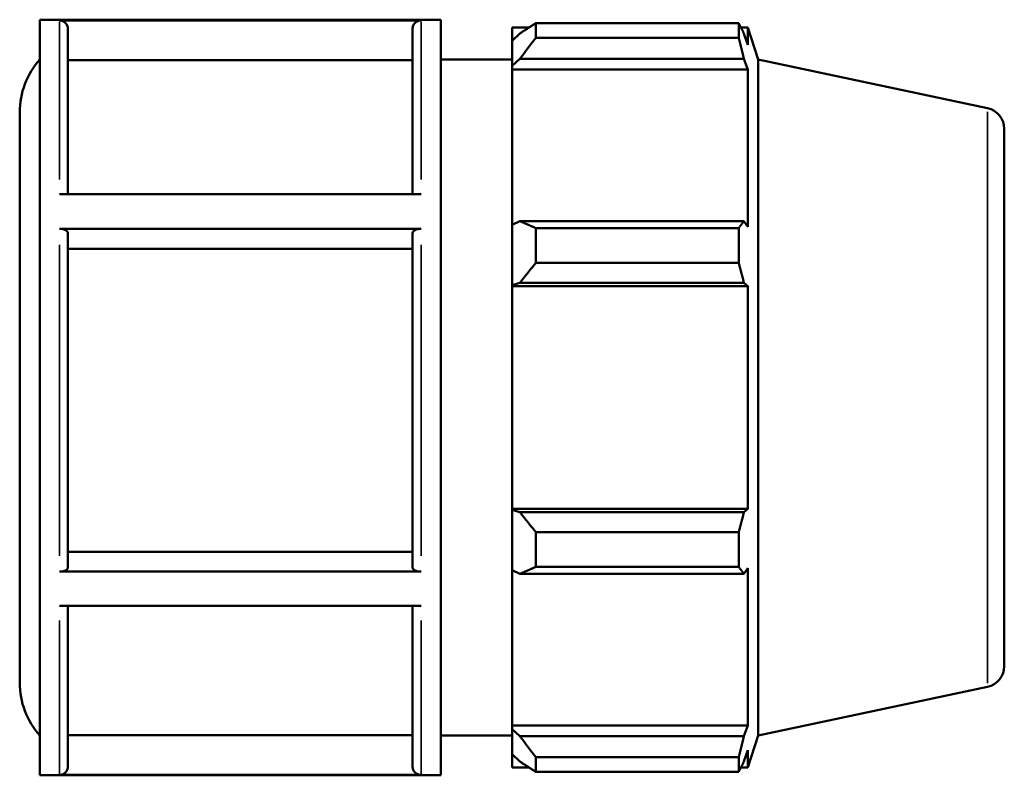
# Model space of a CAD drawing. Header units: inches. Extents: x 0.1 to 44.1, y -9.8 to 32.9.
# Tile 5 of 8: x 15.5 to 21, y 11.3 to 15.6. Entities that reach past the tile are written whole.
import ezdxf

# ---------------------------------------------------------------- set-up
doc = ezdxf.new("R2010")
doc.units = ezdxf.units.IN
doc.header["$MEASUREMENT"] = 0
doc.layers.add('Visible (ANSI)', color=7, linetype='Continuous', lineweight=50)
doc.layers.add('Visible Narrow (ANSI)', color=7, linetype='Continuous', lineweight=35)

msp = doc.modelspace()

# ---------------------------------------------------------------- linework, layer by layer
at = {"layer": 'Visible (ANSI)'}
for p, q in [((15.5944, 11.344), (15.5944, 15.5715)), ((15.5944, 15.5715), (17.8378, 15.5715)), ((17.7277, 15.5676), (15.7045, 15.5676)), ((17.8378, 11.344), (17.8378, 15.5715)), ((18.3704, 15.5513), (18.3704, 15.4708)), ((18.3704, 15.5513), (19.5059, 15.5513)), ((19.5059, 15.4708), (19.5059, 15.5513)), ((15.7519, 15.5202), (15.7519, 14.595)), ((17.6804, 14.595), (17.6804, 15.5202)), ((18.2369, 15.527), (18.2369, 15.4524)), ((18.2369, 15.527), (18.3316, 15.527)), ((18.2814, 15.4949), (18.2369, 15.4524)), ((19.5185, 15.527), (19.5565, 15.527)), ((19.5565, 15.4312), (19.5348, 15.4949)), ((19.6144, 15.349), (19.5565, 15.527)), ((19.5565, 15.4312), (19.5565, 15.527)), ((18.2369, 15.3129), (18.2369, 15.4524)), ((19.5059, 15.4708), (18.3704, 15.4708)), ((17.6804, 15.3446), (15.7519, 15.3446)), ((17.8378, 15.349), (18.2369, 15.349)), ((18.2369, 15.3129), (18.2814, 15.3524)), ((18.2814, 15.3524), (19.5348, 15.3524)), ((19.5348, 15.3524), (19.5565, 15.2932)), ((19.6144, 11.5665), (19.6144, 15.349)), ((20.8981, 15.0761), (19.6144, 15.349)), ((18.2369, 15.2932), (18.2369, 15.3129)), ((18.2369, 15.2932), (18.2369, 14.4235)), ((18.2369, 15.2932), (19.5565, 15.2932)), ((19.5565, 14.4132), (19.5565, 15.2932)), ((15.4819, 11.8623), (15.4819, 15.0531)), ((20.9919, 14.9604), (20.9919, 11.9551)), ((15.7045, 14.595), (17.7277, 14.595)), ((18.2814, 14.444), (18.2369, 14.4235)), ((19.5348, 14.444), (18.2814, 14.444)), ((19.5565, 14.4132), (19.5348, 14.444)), ((17.7277, 14.4014), (15.7045, 14.4014)), ((18.2369, 14.0866), (18.2369, 14.4235)), ((18.3704, 14.4054), (18.3704, 14.2111)), ((18.3704, 14.4054), (19.5059, 14.4054)), ((19.5059, 14.2111), (19.5059, 14.4054)), ((15.7519, 14.3777), (15.7519, 12.507)), ((17.6804, 12.507), (17.6804, 14.3777)), ((17.6804, 14.2899), (15.7519, 14.2899)), ((19.5059, 14.2111), (18.3704, 14.2111)), ((18.2369, 14.0866), (18.2814, 14.1)), ((18.2369, 14.08), (18.2369, 14.0866)), ((18.2369, 14.08), (18.2369, 12.8355)), ((18.2369, 14.08), (19.5565, 14.08)), ((18.2814, 14.1), (19.5348, 14.1)), ((19.5348, 14.1), (19.5565, 14.08)), ((19.5565, 12.8355), (19.5565, 14.08)), ((18.2369, 12.8288), (18.2369, 12.8355)), ((18.2369, 12.8355), (19.5565, 12.8355)), ((18.2814, 12.8154), (18.2369, 12.8288)), ((18.2369, 12.492), (18.2369, 12.8288)), ((19.5348, 12.8154), (18.2814, 12.8154)), ((19.5565, 12.8355), (19.5348, 12.8154)), ((18.3704, 12.7043), (18.3704, 12.5101)), ((18.3704, 12.7043), (19.5059, 12.7043)), ((19.5059, 12.5101), (19.5059, 12.7043)), ((15.7519, 12.5947), (17.6804, 12.5947)), ((19.5059, 12.5101), (18.3704, 12.5101)), ((15.7045, 12.4833), (17.7277, 12.4833)), ((18.2369, 12.492), (18.2814, 12.4714)), ((18.2369, 12.492), (18.2369, 11.6223)), ((18.2814, 12.4714), (19.5348, 12.4714)), ((19.5348, 12.4714), (19.5565, 12.5023)), ((19.5565, 11.6223), (19.5565, 12.5023)), ((17.7277, 12.2915), (15.7045, 12.2915)), ((15.7519, 12.2915), (15.7519, 11.3934)), ((17.6804, 11.3934), (17.6804, 12.2915)), ((20.8981, 11.8394), (19.6144, 11.5665)), ((18.2369, 11.6025), (18.2369, 11.6223)), ((18.2369, 11.6223), (19.5565, 11.6223)), ((18.2369, 11.463), (18.2369, 11.6025)), ((18.2814, 11.5631), (18.2369, 11.6025)), ((19.5565, 11.6223), (19.5348, 11.5631)), ((15.7519, 11.5688), (17.6804, 11.5688)), ((17.8378, 11.5665), (18.2369, 11.5665)), ((19.5348, 11.5631), (18.2814, 11.5631)), ((19.6144, 11.5665), (19.5565, 11.3885)), ((18.2369, 11.463), (18.2814, 11.4206)), ((18.2369, 11.463), (18.2369, 11.3885)), ((19.5348, 11.4206), (19.5565, 11.4842)), ((19.5565, 11.3885), (19.5565, 11.4842)), ((18.3704, 11.4446), (18.3704, 11.3642)), ((18.3704, 11.4446), (19.5059, 11.4446)), ((19.5059, 11.3642), (19.5059, 11.4446)), ((18.2369, 11.3885), (18.3316, 11.3885)), ((19.5059, 11.3642), (18.3704, 11.3642)), ((19.5185, 11.3885), (19.5565, 11.3885)), ((15.5944, 11.344), (17.8378, 11.344)), ((15.7045, 11.3461), (17.7277, 11.3461))]:
    msp.add_line(p, q, dxfattribs=at)
for centre, radius, start, end in [((15.9269, 15.0531), 0.445, 138.3338, 180), ((20.8735, 14.9604), 0.1183, 0, 78), ((20.8735, 11.9551), 0.1183, 282, 0), ((15.9269, 11.8623), 0.445, 180, 221.6662)]:
    msp.add_arc(centre, radius, start, end, dxfattribs=at)
for points, knots in [([(15.7045, 15.5676), (15.7104, 15.5676), (15.7172, 15.5662), (15.728, 15.5617), (15.7338, 15.5578), (15.7421, 15.5496), (15.746, 15.5437), (15.7505, 15.5329), (15.7519, 15.526), (15.7519, 15.5202)], [0, 0, 0, 0, 0.0444763, 0.0444763, 0.0889946, 0.0889946, 0.1335652, 0.1335652, 0.178181, 0.178181, 0.178181, 0.178181]), ([(17.6804, 15.5202), (17.6804, 15.526), (17.6817, 15.5329), (17.6862, 15.5437), (17.6901, 15.5496), (17.6984, 15.5578), (17.7042, 15.5617), (17.715, 15.5662), (17.7218, 15.5676), (17.7277, 15.5676)], [0.5345565, 0.5345565, 0.5345565, 0.5345565, 0.5791724, 0.5791724, 0.6237429, 0.6237429, 0.6682613, 0.6682613, 0.7127375, 0.7127375, 0.7127375, 0.7127375]), ([(15.7045, 14.4014), (15.7104, 14.4014), (15.7172, 14.4007), (15.728, 14.3984), (15.7338, 14.3965), (15.7421, 14.3924), (15.746, 14.3894), (15.7505, 14.384), (15.7519, 14.3806), (15.7519, 14.3777)], [0, 0, 0, 0, 0.0444763, 0.0444763, 0.0889946, 0.0889946, 0.1335652, 0.1335652, 0.178181, 0.178181, 0.178181, 0.178181]), ([(17.6804, 14.3777), (17.6804, 14.3806), (17.6817, 14.384), (17.6862, 14.3894), (17.6901, 14.3924), (17.6984, 14.3965), (17.7042, 14.3984), (17.715, 14.4007), (17.7218, 14.4014), (17.7277, 14.4014)], [0.5345565, 0.5345565, 0.5345565, 0.5345565, 0.5791724, 0.5791724, 0.6237429, 0.6237429, 0.6682613, 0.6682613, 0.7127375, 0.7127375, 0.7127375, 0.7127375]), ([(15.7519, 12.507), (15.7519, 12.5041), (15.7505, 12.5006), (15.746, 12.4952), (15.7421, 12.4923), (15.7339, 12.4882), (15.728, 12.4862), (15.7172, 12.484), (15.7104, 12.4833), (15.7045, 12.4833)], [0.5343138, 0.5343138, 0.5343138, 0.5343138, 0.5788771, 0.5788771, 0.6234162, 0.6234162, 0.6679273, 0.6679273, 0.712416, 0.712416, 0.712416, 0.712416]), ([(17.7277, 12.4833), (17.7218, 12.4833), (17.715, 12.484), (17.7042, 12.4862), (17.6983, 12.4882), (17.6901, 12.4923), (17.6862, 12.4952), (17.6817, 12.5006), (17.6804, 12.5041), (17.6804, 12.507)], [0, 0, 0, 0, 0.0444887, 0.0444887, 0.0889998, 0.0889998, 0.1335389, 0.1335389, 0.1781022, 0.1781022, 0.1781022, 0.1781022]), ([(15.7519, 11.3934), (15.7519, 11.3876), (15.7505, 11.3807), (15.746, 11.3699), (15.7421, 11.3641), (15.7339, 11.3558), (15.728, 11.3519), (15.7172, 11.3474), (15.7104, 11.3461), (15.7045, 11.3461)], [0.5343138, 0.5343138, 0.5343138, 0.5343138, 0.5788771, 0.5788771, 0.6234162, 0.6234162, 0.6679273, 0.6679273, 0.712416, 0.712416, 0.712416, 0.712416]), ([(17.7277, 11.3461), (17.7218, 11.3461), (17.715, 11.3474), (17.7042, 11.3519), (17.6983, 11.3558), (17.6901, 11.3641), (17.6862, 11.3699), (17.6817, 11.3807), (17.6804, 11.3876), (17.6804, 11.3934)], [0, 0, 0, 0, 0.0444887, 0.0444887, 0.0889998, 0.0889998, 0.1335389, 0.1335389, 0.1781022, 0.1781022, 0.1781022, 0.1781022])]:
    msp.add_open_spline(points, degree=3, knots=knots, dxfattribs=at)
for points, weights in [([(18.3704, 15.5513), (18.3241, 15.5225), (18.2814, 15.4949)], [1.01121220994, 1.00816641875, 1.00430928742]), ([(19.5059, 15.5513), (19.5209, 15.5225), (19.5348, 15.4949)], [1, 1.00175106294, 1.00268600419]), ([(18.2814, 15.3524), (18.3241, 15.4104), (18.3704, 15.4708)], [1.00430928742, 1.00816641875, 1.01121220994]), ([(19.5348, 15.3524), (19.5209, 15.4104), (19.5059, 15.4708)], [1.00268600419, 1.00175106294, 1]), ([(18.3704, 14.4054), (18.3241, 14.4251), (18.2814, 14.444)], [1.01121220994, 1.00816641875, 1.00430928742]), ([(19.5059, 14.4054), (19.5209, 14.4251), (19.5348, 14.444)], [1, 1.00175106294, 1.00268600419]), ([(18.2814, 14.1), (18.3241, 14.1544), (18.3704, 14.2111)], [1.00430928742, 1.00816641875, 1.01121220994]), ([(19.5348, 14.1), (19.5209, 14.1544), (19.5059, 14.2111)], [1.00268600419, 1.00175106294, 1]), ([(18.3704, 12.7043), (18.3241, 12.761), (18.2814, 12.8154)], [1.01121220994, 1.00816641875, 1.00430928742]), ([(19.5059, 12.7043), (19.5209, 12.761), (19.5348, 12.8154)], [1, 1.00175106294, 1.00268600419]), ([(18.2814, 12.4714), (18.3241, 12.4904), (18.3704, 12.5101)], [1.00430928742, 1.00816641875, 1.01121220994]), ([(19.5348, 12.4714), (19.5209, 12.4904), (19.5059, 12.5101)], [1.00268600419, 1.00175106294, 1]), ([(18.3704, 11.4446), (18.3241, 11.5051), (18.2814, 11.5631)], [1.01121220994, 1.00816641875, 1.00430928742]), ([(19.5059, 11.4446), (19.5209, 11.5051), (19.5348, 11.5631)], [1, 1.00175106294, 1.00268600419]), ([(18.2814, 11.4206), (18.3241, 11.3929), (18.3704, 11.3642)], [1.00430928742, 1.00816641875, 1.01121220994]), ([(19.5348, 11.4206), (19.5209, 11.3929), (19.5059, 11.3642)], [1.00268600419, 1.00175106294, 1])]:
    msp.add_rational_spline(points, weights, degree=2, dxfattribs=at)
at = {"layer": 'Visible Narrow (ANSI)'}
for p, q in [((15.7045, 14.6776), (15.7045, 15.5592)), ((17.7277, 15.5592), (17.7277, 14.6776)), ((20.8981, 11.8593), (20.8981, 15.0562)), ((15.7045, 12.5727), (15.7045, 14.3113)), ((17.7277, 14.3113), (17.7277, 12.5727)), ((15.7045, 11.3528), (15.7045, 12.2098)), ((17.7277, 12.2098), (17.7277, 11.3528))]:
    msp.add_line(p, q, dxfattribs=at)

doc.saveas('drawing.dxf')
